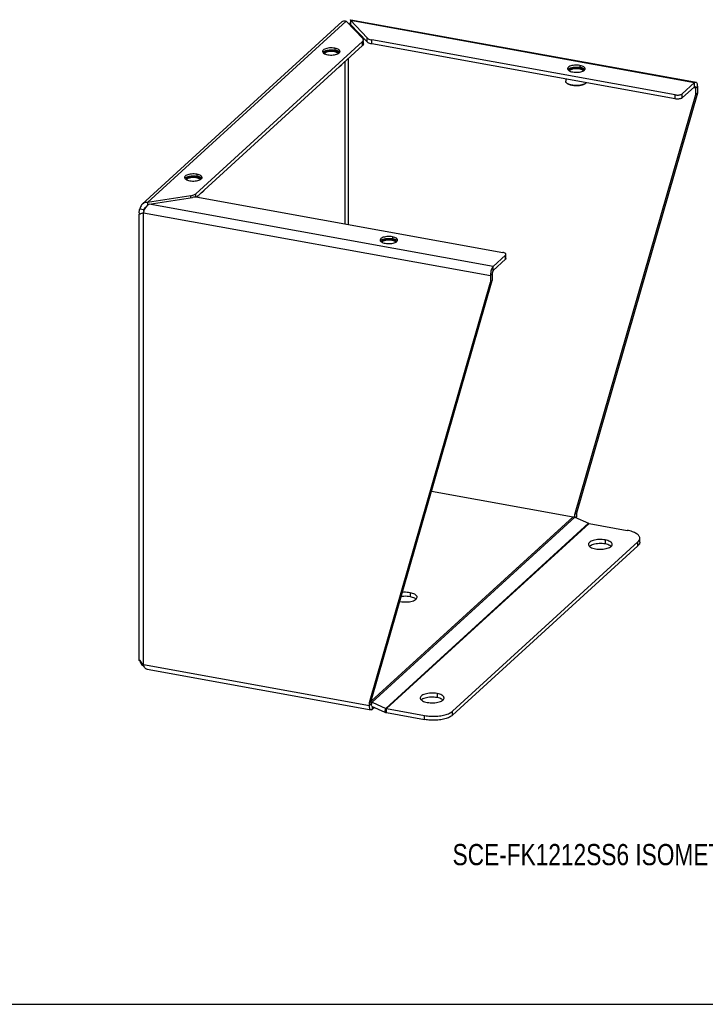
# Model space of a CAD drawing. Header units: inches. Extents: x 0 to 64.7, y 0 to 50.
# Tile 2 of 3: x 32.4 to 48.5, y 0 to 23.2. Entities that reach past the tile are written whole.
import ezdxf

# ---------------------------------------------------------------- set-up
doc = ezdxf.new("R2010")
doc.units = ezdxf.units.IN
doc.header["$LTSCALE"] = 3.558824
doc.header["$MEASUREMENT"] = 0
doc.layers.get('0').update_dxf_attribs({"linetype": 'CONTINUOUS'})
doc.layers.add('DIMENSIONS', color=7, linetype='CONTINUOUS')
doc.styles.get("Standard").update_dxf_attribs({"font": 'txt', "width": 0.8})

msp = doc.modelspace()

# ---------------------------------------------------------------- linework, layer by layer
at = {"color": 3, "linetype": 'Continuous'}
for p, q in [((40.164, 23.221), (48.271, 21.753)), ((35.242, 18.867), (39.958, 23.176)), ((35.371, 18.911), (40.054, 23.19)), ((40.054, 23.19), (40.444, 22.777)), ((40.125, 23.115), (40.132, 23.118)), ((40.545, 22.793), (40.155, 23.206)), ((40.155, 23.206), (48.268, 21.736)), ((40.44, 22.708), (36.508, 19.117)), ((47.814, 21.447), (40.66, 22.743)), ((39.508, 22.441), (39.522, 22.429)), ((39.522, 22.429), (39.541, 22.419)), ((39.831, 22.406), (39.855, 22.415)), ((39.855, 22.415), (39.874, 22.426)), ((39.874, 22.426), (39.89, 22.437)), ((39.89, 22.437), (39.901, 22.45)), ((45.289, 22.035), (45.303, 22.023)), ((45.303, 22.023), (45.321, 22.012)), ((45.612, 21.999), (45.635, 22.008)), ((45.635, 22.008), (45.655, 22.019)), ((45.655, 22.019), (45.67, 22.03)), ((45.67, 22.03), (45.681, 22.043)), ((47.979, 21.473), (48.268, 21.736)), ((48.297, 21.748), (48.298, 21.748)), ((48.335, 21.646), (48.335, 21.487)), ((48.335, 21.487), (45.482, 11.58)), ((36.255, 19.469), (36.268, 19.457)), ((36.268, 19.457), (36.287, 19.446)), ((36.577, 19.434), (36.601, 19.443)), ((36.601, 19.443), (36.62, 19.453)), ((36.62, 19.453), (36.636, 19.465)), ((36.636, 19.465), (36.647, 19.477)), ((36.386, 19.07), (35.371, 18.911)), ((35.409, 18.87), (36.425, 19.029)), ((43.522, 17.401), (35.409, 18.87)), ((36.593, 19.027), (43.747, 17.732)), ((35.173, 8.113), (35.173, 18.631)), ((35.222, 18.648), (35.205, 18.641)), ((35.272, 8.011), (35.272, 18.669)), ((35.272, 18.669), (43.454, 17.187)), ((40.866, 17.994), (40.88, 17.982)), ((40.88, 17.982), (40.898, 17.971)), ((41.188, 17.958), (41.212, 17.968)), ((41.212, 17.968), (41.232, 17.978)), ((41.232, 17.978), (41.247, 17.99)), ((41.247, 17.99), (41.258, 18.002)), ((43.81, 17.665), (43.522, 17.401)), ((43.454, 17.187), (43.454, 17.028)), ((40.601, 7.121), (43.454, 17.028)), ((42.068, 12.105), (45.408, 11.5)), ((40.643, 7.148), (45.408, 11.5)), ((40.668, 7.122), (45.447, 11.488)), ((45.447, 11.488), (45.766, 11.345)), ((45.482, 11.58), (45.482, 11.505)), ((40.987, 6.979), (45.766, 11.345)), ((41.001, 6.974), (45.78, 11.34)), ((45.78, 11.34), (46.681, 11.177)), ((46.935, 10.909), (46.948, 10.922)), ((42.562, 6.914), (46.935, 10.909)), ((41.318, 9.5), (41.33, 9.498)), ((35.188, 8.1), (35.193, 8.079)), ((35.272, 8.011), (40.601, 7.046)), ((35.36, 7.9), (40.639, 6.944)), ((40.601, 7.046), (40.601, 7.121)), ((40.668, 7.122), (40.987, 6.979)), ((40.719, 7.001), (40.669, 6.955)), ((41.001, 6.974), (41.902, 6.811))]:
    msp.add_line(p, q, dxfattribs=at)
at = {"color": 7, "linetype": 'Continuous'}
for p, q in [((40.135, 23.122), (40.128, 23.112)), ((40.153, 23.165), (40.15, 23.156)), ((40.155, 23.206), (40.155, 23.111)), ((40.545, 22.698), (40.155, 23.111)), ((40.188, 23.075), (40.157, 23.081)), ((40.545, 22.698), (40.545, 22.793)), ((40.44, 22.613), (36.522, 19.034)), ((39.785, 22.548), (39.785, 22.502)), ((40.44, 22.613), (40.44, 22.708)), ((40.459, 22.65), (40.459, 22.708)), ((40.66, 22.648), (40.66, 22.743)), ((47.814, 21.352), (40.66, 22.648)), ((40.111, 18.39), (40.111, 22.313)), ((39.916, 22.123), (39.925, 22.13)), ((39.925, 22.13), (39.922, 22.128)), ((40.028, 18.405), (40.028, 22.238)), ((45.566, 22.141), (45.566, 22.095)), ((45.232, 21.82), (45.232, 21.769)), ((45.267, 21.716), (45.258, 21.723)), ((45.697, 21.716), (45.705, 21.723)), ((45.705, 21.723), (45.703, 21.721)), ((47.979, 21.378), (48.268, 21.641)), ((48.293, 21.608), (48.241, 21.617)), ((48.268, 21.641), (48.268, 21.736)), ((48.292, 21.618), (48.293, 21.608)), ((48.293, 21.608), (48.335, 21.646)), ((48.293, 21.608), (48.293, 21.449)), ((48.293, 21.449), (45.44, 11.541)), ((47.814, 21.352), (47.814, 21.447)), ((47.979, 21.378), (47.979, 21.473)), ((48.335, 21.487), (48.293, 21.449)), ((36.531, 19.576), (36.531, 19.53)), ((36.386, 19.023), (36.386, 19.07)), ((36.508, 19.035), (36.508, 19.117)), ((36.662, 19.15), (36.671, 19.158)), ((36.671, 19.158), (36.668, 19.155)), ((35.371, 18.911), (35.371, 18.843)), ((35.188, 18.758), (35.283, 18.741)), ((35.278, 18.71), (35.28, 18.726)), ((35.28, 18.726), (35.283, 18.741)), ((35.317, 18.773), (35.283, 18.741)), ((41.142, 18.1), (41.142, 18.055)), ((43.81, 17.57), (43.81, 17.665)), ((43.821, 17.59), (43.821, 17.665)), ((43.81, 17.57), (43.522, 17.306)), ((43.497, 17.226), (43.454, 17.187)), ((43.497, 17.226), (43.497, 17.067)), ((43.522, 17.306), (43.522, 17.401)), ((40.643, 7.159), (43.497, 17.067)), ((43.454, 17.028), (43.497, 17.067)), ((45.482, 11.58), (45.44, 11.541)), ((45.44, 11.541), (45.44, 11.491)), ((45.458, 11.483), (45.482, 11.505)), ((46.161, 10.951), (46.161, 10.856)), ((46.978, 10.896), (46.978, 10.991)), ((42.562, 6.819), (46.935, 10.814)), ((46.935, 10.814), (46.935, 10.909)), ((41.559, 9.707), (41.559, 9.612)), ((35.196, 8.099), (35.188, 8.1)), ((42.195, 7.329), (42.195, 7.234)), ((40.601, 7.121), (40.643, 7.159)), ((40.643, 7.084), (40.601, 7.046)), ((40.643, 7.084), (40.643, 7.159)), ((40.644, 7.073), (40.643, 7.084)), ((40.649, 7.055), (40.668, 7.122)), ((40.651, 7.031), (40.962, 6.892)), ((40.669, 7.023), (40.669, 6.955)), ((40.962, 6.892), (40.987, 6.979)), ((41.001, 6.879), (41.001, 6.974)), ((41.001, 6.879), (41.902, 6.716)), ((41.902, 6.716), (41.902, 6.811)), ((42.562, 6.819), (42.562, 6.914)), ((0, 0), (64.706, 0))]:
    msp.add_line(p, q, dxfattribs=at)
at = {"color": 3, "linetype": 'Continuous'}
for points in [[(40.155, 23.206), (40.158, 23.215), (40.162, 23.22), (40.164, 23.221)], [(39.958, 23.176), (39.962, 23.179), (39.977, 23.188), (39.994, 23.194), (40.013, 23.197), (40.033, 23.195), (40.054, 23.19)], [(40.459, 22.745), (40.457, 22.754), (40.453, 22.766), (40.444, 22.777)], [(40.545, 22.793), (40.557, 22.782), (40.572, 22.772), (40.59, 22.763), (40.611, 22.755), (40.635, 22.748), (40.66, 22.743)], [(39.785, 22.548), (39.754, 22.553), (39.723, 22.555), (39.69, 22.555), (39.658, 22.554), (39.627, 22.55), (39.598, 22.544), (39.571, 22.537), (39.548, 22.528), (39.528, 22.517), (39.513, 22.506), (39.502, 22.493), (39.496, 22.48), (39.495, 22.471)], [(39.908, 22.471), (39.907, 22.476), (39.903, 22.489), (39.894, 22.501), (39.88, 22.513), (39.862, 22.524), (39.839, 22.534), (39.814, 22.542), (39.785, 22.548)], [(40.44, 22.708), (40.45, 22.72), (40.456, 22.731), (40.458, 22.742), (40.459, 22.745)], [(39.495, 22.471), (39.495, 22.467), (39.499, 22.454), (39.508, 22.441)], [(39.541, 22.419), (39.563, 22.409), (39.588, 22.401), (39.617, 22.395)], [(39.617, 22.395), (39.648, 22.39), (39.68, 22.388), (39.712, 22.388), (39.744, 22.389), (39.775, 22.393), (39.804, 22.399), (39.831, 22.406)], [(39.901, 22.45), (39.907, 22.463), (39.908, 22.471)], [(45.566, 22.141), (45.535, 22.146), (45.503, 22.148), (45.471, 22.148), (45.439, 22.147), (45.408, 22.143), (45.378, 22.137), (45.352, 22.13), (45.328, 22.121), (45.308, 22.11), (45.293, 22.099), (45.282, 22.086), (45.276, 22.073), (45.275, 22.065)], [(45.275, 22.065), (45.275, 22.06), (45.28, 22.047), (45.289, 22.035)], [(45.688, 22.065), (45.688, 22.069), (45.684, 22.082), (45.674, 22.095), (45.66, 22.107), (45.642, 22.117), (45.62, 22.127), (45.594, 22.135), (45.566, 22.141)], [(45.681, 22.043), (45.687, 22.056), (45.688, 22.065)], [(45.321, 22.012), (45.343, 22.002), (45.369, 21.994), (45.398, 21.988)], [(45.398, 21.988), (45.429, 21.983), (45.46, 21.981), (45.492, 21.981), (45.525, 21.982), (45.556, 21.986), (45.585, 21.992), (45.612, 21.999)], [(48.268, 21.736), (48.278, 21.744), (48.288, 21.748), (48.297, 21.748)], [(48.298, 21.748), (48.307, 21.744), (48.315, 21.736), (48.322, 21.724), (48.328, 21.708), (48.332, 21.69), (48.334, 21.67), (48.335, 21.646)], [(47.814, 21.447), (47.833, 21.445), (47.852, 21.443), (47.872, 21.443), (47.891, 21.444), (47.91, 21.446), (47.928, 21.45), (47.944, 21.454), (47.958, 21.46), (47.97, 21.466), (47.979, 21.473)], [(36.531, 19.576), (36.5, 19.58), (36.469, 19.582), (36.436, 19.583), (36.404, 19.581), (36.373, 19.577), (36.344, 19.572), (36.317, 19.564), (36.294, 19.555), (36.274, 19.545), (36.259, 19.533), (36.248, 19.521), (36.242, 19.508), (36.241, 19.499)], [(36.654, 19.499), (36.653, 19.503), (36.649, 19.516), (36.64, 19.529), (36.626, 19.541), (36.608, 19.552), (36.585, 19.561), (36.56, 19.569), (36.531, 19.576)], [(36.241, 19.499), (36.241, 19.494), (36.245, 19.481), (36.255, 19.469)], [(36.287, 19.446), (36.309, 19.436), (36.334, 19.428), (36.363, 19.422)], [(36.363, 19.422), (36.394, 19.418), (36.426, 19.415), (36.458, 19.415), (36.49, 19.417), (36.521, 19.42), (36.551, 19.426), (36.577, 19.434)], [(36.647, 19.477), (36.653, 19.49), (36.654, 19.499)], [(36.386, 19.07), (36.412, 19.075), (36.437, 19.081), (36.459, 19.089), (36.478, 19.097), (36.495, 19.107), (36.508, 19.117)], [(35.242, 18.867), (35.229, 18.854), (35.214, 18.833), (35.201, 18.81), (35.193, 18.785), (35.188, 18.758)], [(35.371, 18.911), (35.344, 18.911), (35.318, 18.907), (35.292, 18.899), (35.269, 18.887), (35.248, 18.872), (35.242, 18.867)], [(35.289, 18.717), (35.3, 18.741), (35.313, 18.765), (35.327, 18.788), (35.342, 18.81), (35.358, 18.83), (35.374, 18.846), (35.392, 18.86), (35.409, 18.87)], [(36.593, 19.027), (36.566, 19.031), (36.538, 19.034), (36.509, 19.035), (36.481, 19.034), (36.452, 19.032), (36.425, 19.029)], [(35.173, 18.691), (35.173, 18.695), (35.175, 18.716), (35.18, 18.738), (35.188, 18.758)], [(35.184, 18.631), (35.178, 18.652), (35.174, 18.674), (35.173, 18.691)], [(35.205, 18.641), (35.193, 18.636), (35.184, 18.631)], [(35.272, 18.669), (35.253, 18.661), (35.235, 18.653), (35.222, 18.648)], [(35.272, 18.669), (35.28, 18.692), (35.289, 18.717)], [(41.142, 18.1), (41.111, 18.105), (41.08, 18.107), (41.048, 18.108), (41.015, 18.106), (40.984, 18.102), (40.955, 18.096), (40.928, 18.089), (40.905, 18.08), (40.885, 18.069), (40.87, 18.058), (40.859, 18.045), (40.853, 18.033), (40.852, 18.024)], [(40.852, 18.024), (40.852, 18.019), (40.856, 18.006), (40.866, 17.994)], [(40.898, 17.971), (40.92, 17.961), (40.946, 17.953), (40.974, 17.947)], [(40.974, 17.947), (41.005, 17.943), (41.037, 17.94), (41.069, 17.94), (41.101, 17.942), (41.132, 17.945), (41.162, 17.951), (41.188, 17.958)], [(41.265, 18.024), (41.265, 18.028), (41.26, 18.041), (41.251, 18.054), (41.237, 18.066), (41.219, 18.077), (41.197, 18.086), (41.171, 18.094), (41.142, 18.1)], [(41.258, 18.002), (41.264, 18.015), (41.265, 18.024)], [(43.818, 17.696), (43.813, 17.703), (43.804, 17.711), (43.793, 17.717), (43.78, 17.723), (43.764, 17.728), (43.747, 17.732)], [(43.81, 17.665), (43.817, 17.672), (43.82, 17.68), (43.821, 17.685)], [(43.821, 17.685), (43.821, 17.688), (43.818, 17.696)], [(43.482, 17.336), (43.474, 17.313), (43.467, 17.288), (43.462, 17.263), (43.458, 17.237), (43.455, 17.212), (43.454, 17.187)], [(43.522, 17.401), (43.511, 17.389), (43.501, 17.375), (43.491, 17.357), (43.482, 17.336)], [(45.408, 11.5), (45.414, 11.499), (45.421, 11.497), (45.427, 11.495), (45.434, 11.493), (45.44, 11.491), (45.447, 11.488)], [(45.482, 11.505), (45.481, 11.48), (45.481, 11.473)], [(45.766, 11.345), (45.768, 11.344), (45.771, 11.343), (45.773, 11.342), (45.775, 11.341), (45.778, 11.341), (45.78, 11.34)], [(46.978, 10.991), (46.978, 10.993), (46.976, 11.008), (46.972, 11.022), (46.966, 11.036), (46.956, 11.05), (46.945, 11.064), (46.931, 11.077), (46.915, 11.09), (46.896, 11.103), (46.875, 11.115), (46.853, 11.126), (46.828, 11.136), (46.802, 11.146), (46.774, 11.155), (46.744, 11.163), (46.714, 11.171), (46.681, 11.177)], [(46.161, 10.951), (46.126, 10.957), (46.09, 10.96), (46.054, 10.961), (46.017, 10.961), (45.981, 10.958), (45.946, 10.954), (45.912, 10.947), (45.881, 10.939), (45.853, 10.93), (45.828, 10.919), (45.807, 10.907), (45.789, 10.893), (45.777, 10.879), (45.769, 10.865), (45.765, 10.85), (45.765, 10.847)], [(46.328, 10.847), (46.326, 10.859), (46.32, 10.874), (46.309, 10.888), (46.293, 10.901), (46.274, 10.914), (46.25, 10.926), (46.223, 10.936), (46.194, 10.944), (46.161, 10.951)], [(46.948, 10.922), (46.959, 10.936), (46.968, 10.95), (46.974, 10.964), (46.977, 10.979), (46.978, 10.991)], [(45.765, 10.847), (45.767, 10.835), (45.773, 10.82), (45.784, 10.806), (45.799, 10.792), (45.819, 10.78), (45.842, 10.768), (45.869, 10.758), (45.899, 10.749), (45.932, 10.742)], [(45.932, 10.742), (45.967, 10.737), (46.002, 10.734), (46.039, 10.732), (46.076, 10.733), (46.112, 10.736), (46.147, 10.74), (46.181, 10.746), (46.212, 10.754), (46.24, 10.764), (46.265, 10.775), (46.286, 10.787), (46.303, 10.8), (46.316, 10.814), (46.324, 10.829), (46.327, 10.844), (46.328, 10.847)], [(41.33, 9.498), (41.365, 9.493), (41.4, 9.489), (41.437, 9.488), (41.474, 9.489), (41.51, 9.491), (41.545, 9.495), (41.578, 9.502), (41.61, 9.51), (41.638, 9.519), (41.663, 9.53), (41.684, 9.543), (41.701, 9.556), (41.714, 9.57), (41.722, 9.584), (41.725, 9.599), (41.725, 9.602)], [(41.559, 9.707), (41.524, 9.712), (41.488, 9.715), (41.452, 9.717), (41.415, 9.716), (41.379, 9.714)], [(41.725, 9.602), (41.724, 9.614), (41.718, 9.629), (41.707, 9.643), (41.691, 9.657), (41.672, 9.67), (41.648, 9.681), (41.621, 9.691), (41.591, 9.7), (41.559, 9.707)], [(35.173, 8.113), (35.174, 8.116), (35.178, 8.119), (35.184, 8.124)], [(35.188, 8.1), (35.18, 8.104), (35.175, 8.108), (35.173, 8.112), (35.173, 8.113)], [(35.184, 8.124), (35.193, 8.103), (35.205, 8.083)], [(35.193, 8.079), (35.201, 8.057), (35.214, 8.037), (35.229, 8.017)], [(35.205, 8.083), (35.219, 8.064), (35.235, 8.045), (35.253, 8.027), (35.272, 8.011)], [(35.229, 8.017), (35.248, 7.999), (35.269, 7.983), (35.285, 7.973)], [(35.36, 7.9), (35.358, 7.9), (35.342, 7.906), (35.327, 7.915), (35.313, 7.928), (35.3, 7.945), (35.289, 7.964), (35.28, 7.986), (35.272, 8.011)], [(42.195, 7.329), (42.16, 7.334), (42.125, 7.337), (42.088, 7.338), (42.051, 7.338), (42.015, 7.335), (41.98, 7.331), (41.946, 7.325), (41.915, 7.317), (41.887, 7.307), (41.862, 7.296), (41.841, 7.284), (41.824, 7.271), (41.811, 7.256), (41.803, 7.242), (41.8, 7.227), (41.799, 7.224)], [(41.799, 7.224), (41.801, 7.212), (41.807, 7.197), (41.818, 7.183), (41.834, 7.169), (41.853, 7.157), (41.877, 7.145), (41.904, 7.135), (41.933, 7.127), (41.966, 7.12)], [(41.966, 7.12), (42.001, 7.114), (42.037, 7.111), (42.073, 7.11), (42.11, 7.11), (42.146, 7.113), (42.181, 7.117), (42.215, 7.123), (42.246, 7.131), (42.274, 7.141), (42.299, 7.152), (42.32, 7.164), (42.338, 7.177), (42.35, 7.192), (42.358, 7.206), (42.362, 7.221), (42.362, 7.224)], [(42.362, 7.224), (42.36, 7.236), (42.354, 7.251), (42.343, 7.265), (42.328, 7.279), (42.308, 7.291), (42.285, 7.303), (42.258, 7.313), (42.228, 7.321), (42.195, 7.329)], [(40.639, 6.944), (40.638, 6.944), (40.629, 6.948), (40.621, 6.956), (40.614, 6.968), (40.609, 6.983), (40.605, 7.002), (40.602, 7.022), (40.601, 7.046)], [(40.643, 7.131), (40.648, 7.129), (40.655, 7.127), (40.661, 7.125), (40.668, 7.122)], [(40.987, 6.979), (40.989, 6.978), (40.991, 6.977), (40.994, 6.976), (40.996, 6.975), (40.999, 6.975), (41.001, 6.974)], [(40.669, 6.955), (40.658, 6.948), (40.648, 6.944), (40.639, 6.944)], [(41.902, 6.811), (41.936, 6.806), (41.969, 6.801), (42.004, 6.798), (42.039, 6.795), (42.075, 6.794), (42.11, 6.794), (42.146, 6.794), (42.181, 6.796), (42.217, 6.799), (42.251, 6.802), (42.285, 6.807), (42.318, 6.813), (42.349, 6.819), (42.38, 6.827), (42.409, 6.835), (42.437, 6.844), (42.463, 6.854), (42.487, 6.865), (42.509, 6.877), (42.529, 6.889), (42.547, 6.901), (42.562, 6.914)]]:
    msp.add_lwpolyline(points, dxfattribs=at)
at = {"color": 7, "linetype": 'Continuous'}
for points in [[(40.146, 23.119), (40.145, 23.119), (40.142, 23.118), (40.138, 23.117), (40.134, 23.113), (40.13, 23.11)], [(40.15, 23.156), (40.146, 23.146), (40.141, 23.134), (40.135, 23.122)], [(40.155, 23.111), (40.152, 23.115), (40.149, 23.117), (40.146, 23.119)], [(40.459, 22.65), (40.458, 22.647), (40.456, 22.636), (40.45, 22.624), (40.44, 22.613)], [(40.66, 22.648), (40.635, 22.653), (40.611, 22.66), (40.59, 22.668), (40.572, 22.677), (40.557, 22.687), (40.545, 22.698)], [(39.504, 22.45), (39.508, 22.455), (39.513, 22.46), (39.519, 22.465)], [(39.519, 22.465), (39.525, 22.469), (39.532, 22.474), (39.54, 22.478), (39.548, 22.482), (39.557, 22.486), (39.567, 22.489), (39.577, 22.492), (39.587, 22.496), (39.598, 22.498), (39.61, 22.501), (39.621, 22.503), (39.633, 22.505), (39.646, 22.506), (39.658, 22.508), (39.671, 22.509), (39.684, 22.509), (39.697, 22.509), (39.71, 22.509), (39.723, 22.509), (39.736, 22.508), (39.748, 22.507), (39.761, 22.506), (39.773, 22.504), (39.785, 22.502)], [(39.536, 22.422), (39.535, 22.424), (39.535, 22.429), (39.536, 22.434), (39.538, 22.439), (39.541, 22.444), (39.545, 22.448), (39.55, 22.453), (39.555, 22.458), (39.561, 22.462), (39.568, 22.466), (39.576, 22.47), (39.585, 22.474), (39.594, 22.477), (39.604, 22.48), (39.614, 22.483), (39.625, 22.486), (39.636, 22.488), (39.648, 22.49), (39.66, 22.491), (39.672, 22.492), (39.684, 22.493), (39.697, 22.493), (39.709, 22.493), (39.722, 22.493), (39.734, 22.492), (39.746, 22.491), (39.757, 22.489), (39.769, 22.487)], [(39.545, 22.417), (39.545, 22.419), (39.546, 22.424), (39.548, 22.429), (39.551, 22.433), (39.554, 22.438), (39.559, 22.442), (39.564, 22.447), (39.57, 22.451), (39.576, 22.455), (39.584, 22.458), (39.592, 22.462), (39.6, 22.465), (39.61, 22.468), (39.619, 22.471), (39.629, 22.473), (39.64, 22.475), (39.651, 22.477), (39.662, 22.478), (39.674, 22.479), (39.685, 22.48), (39.697, 22.48), (39.709, 22.48), (39.72, 22.48), (39.732, 22.479), (39.743, 22.478), (39.754, 22.476), (39.765, 22.475)], [(39.765, 22.475), (39.775, 22.473), (39.785, 22.47), (39.794, 22.467), (39.803, 22.465)], [(39.769, 22.487), (39.78, 22.485), (39.79, 22.483), (39.8, 22.48)], [(39.886, 22.463), (39.88, 22.468), (39.873, 22.472), (39.865, 22.476), (39.857, 22.48), (39.848, 22.484), (39.839, 22.488), (39.829, 22.491), (39.819, 22.495), (39.808, 22.497), (39.797, 22.5), (39.785, 22.502)], [(39.8, 22.48), (39.81, 22.477), (39.819, 22.473), (39.827, 22.47), (39.835, 22.466), (39.842, 22.461), (39.848, 22.457), (39.854, 22.452), (39.858, 22.448), (39.862, 22.443), (39.864, 22.438), (39.866, 22.433), (39.867, 22.428), (39.867, 22.423), (39.867, 22.422)], [(39.803, 22.465), (39.812, 22.461), (39.82, 22.458), (39.827, 22.454), (39.834, 22.45), (39.84, 22.446), (39.845, 22.442), (39.849, 22.437), (39.852, 22.433), (39.855, 22.428), (39.856, 22.423), (39.857, 22.419), (39.857, 22.417)], [(39.899, 22.448), (39.896, 22.453), (39.891, 22.458), (39.886, 22.463)], [(39.916, 22.123), (39.913, 22.121), (39.905, 22.115), (39.896, 22.109), (39.886, 22.104), (39.878, 22.1)], [(39.922, 22.128), (39.914, 22.122), (39.904, 22.116), (39.894, 22.11), (39.884, 22.106)], [(39.95, 22.166), (39.949, 22.161), (39.945, 22.154), (39.941, 22.147), (39.936, 22.14), (39.93, 22.134), (39.925, 22.13)], [(45.299, 22.058), (45.305, 22.062), (45.312, 22.067), (45.32, 22.071), (45.329, 22.075), (45.338, 22.079), (45.347, 22.082), (45.357, 22.086), (45.368, 22.089), (45.379, 22.092), (45.39, 22.094), (45.402, 22.096), (45.414, 22.098), (45.426, 22.1), (45.439, 22.101), (45.452, 22.102), (45.464, 22.102), (45.477, 22.103), (45.49, 22.103), (45.503, 22.102), (45.516, 22.102), (45.529, 22.101), (45.541, 22.099), (45.553, 22.097), (45.565, 22.095)], [(45.316, 22.015), (45.316, 22.017), (45.316, 22.022), (45.317, 22.027), (45.319, 22.032), (45.322, 22.037), (45.325, 22.042), (45.33, 22.046), (45.335, 22.051), (45.342, 22.055), (45.349, 22.059), (45.357, 22.063), (45.365, 22.067), (45.374, 22.07), (45.384, 22.074), (45.395, 22.076), (45.405, 22.079), (45.417, 22.081), (45.428, 22.083), (45.44, 22.084), (45.452, 22.085), (45.465, 22.086), (45.477, 22.086), (45.49, 22.086), (45.502, 22.086), (45.514, 22.085), (45.526, 22.084), (45.538, 22.082), (45.549, 22.081)], [(45.326, 22.01), (45.326, 22.013), (45.327, 22.017), (45.329, 22.022), (45.331, 22.027), (45.335, 22.031), (45.339, 22.036), (45.344, 22.04), (45.35, 22.044), (45.357, 22.048), (45.364, 22.052), (45.372, 22.055), (45.381, 22.058), (45.39, 22.061), (45.4, 22.064), (45.41, 22.066), (45.421, 22.068), (45.431, 22.07), (45.443, 22.071), (45.454, 22.072), (45.466, 22.073), (45.477, 22.073), (45.489, 22.073), (45.501, 22.073), (45.512, 22.072), (45.524, 22.071), (45.535, 22.069), (45.545, 22.068)], [(45.545, 22.068), (45.555, 22.066), (45.565, 22.063), (45.575, 22.061), (45.584, 22.058)], [(45.549, 22.081), (45.56, 22.078), (45.571, 22.076), (45.581, 22.073)], [(45.666, 22.056), (45.66, 22.061), (45.653, 22.065), (45.646, 22.07), (45.638, 22.074), (45.629, 22.078), (45.619, 22.081), (45.61, 22.085), (45.599, 22.088), (45.588, 22.091), (45.577, 22.093), (45.565, 22.095)], [(45.581, 22.073), (45.59, 22.07), (45.599, 22.066), (45.608, 22.063), (45.616, 22.059), (45.623, 22.055), (45.629, 22.05), (45.634, 22.046), (45.639, 22.041), (45.642, 22.036), (45.645, 22.031), (45.647, 22.026), (45.648, 22.021), (45.647, 22.016), (45.647, 22.015)], [(45.284, 22.043), (45.289, 22.048), (45.293, 22.053), (45.299, 22.058)], [(45.584, 22.058), (45.592, 22.054), (45.6, 22.051), (45.608, 22.047), (45.614, 22.043), (45.62, 22.039), (45.625, 22.035), (45.629, 22.03), (45.633, 22.026), (45.635, 22.021), (45.637, 22.017), (45.638, 22.012), (45.638, 22.01)], [(45.68, 22.042), (45.676, 22.046), (45.672, 22.051), (45.666, 22.056)], [(45.258, 21.723), (45.252, 21.729), (45.245, 21.735), (45.24, 21.742), (45.236, 21.749), (45.234, 21.756), (45.232, 21.762), (45.232, 21.769)], [(45.267, 21.716), (45.259, 21.722), (45.258, 21.723)], [(45.384, 21.67), (45.37, 21.673), (45.356, 21.676), (45.342, 21.68), (45.329, 21.684), (45.317, 21.689), (45.305, 21.693), (45.295, 21.698), (45.285, 21.704), (45.276, 21.709), (45.268, 21.715), (45.267, 21.716)], [(45.38, 21.676), (45.365, 21.679), (45.35, 21.682), (45.336, 21.686), (45.323, 21.69), (45.31, 21.695), (45.298, 21.7), (45.287, 21.705), (45.276, 21.711), (45.267, 21.716)], [(45.703, 21.721), (45.694, 21.715), (45.684, 21.709), (45.674, 21.704), (45.663, 21.698), (45.65, 21.694), (45.637, 21.689), (45.624, 21.685), (45.609, 21.681), (45.594, 21.678), (45.579, 21.675), (45.563, 21.672), (45.546, 21.67), (45.53, 21.669), (45.513, 21.668), (45.496, 21.667), (45.479, 21.667), (45.461, 21.667), (45.445, 21.668), (45.428, 21.669), (45.411, 21.671), (45.395, 21.673), (45.38, 21.676)], [(45.697, 21.716), (45.694, 21.714), (45.686, 21.708), (45.676, 21.702), (45.666, 21.697), (45.655, 21.692), (45.644, 21.687), (45.631, 21.683), (45.618, 21.679), (45.604, 21.676), (45.59, 21.672), (45.575, 21.67), (45.559, 21.667), (45.544, 21.665), (45.528, 21.664), (45.511, 21.663), (45.495, 21.662), (45.479, 21.662), (45.462, 21.662), (45.446, 21.663), (45.43, 21.664), (45.414, 21.666), (45.399, 21.668), (45.384, 21.67)], [(45.715, 21.733), (45.71, 21.727), (45.705, 21.723)], [(48.268, 21.641), (48.273, 21.645), (48.277, 21.646), (48.279, 21.646)], [(48.279, 21.646), (48.282, 21.645), (48.285, 21.641), (48.289, 21.635), (48.291, 21.628), (48.292, 21.618)], [(47.979, 21.378), (47.97, 21.371), (47.958, 21.365), (47.944, 21.359), (47.928, 21.355), (47.91, 21.351), (47.891, 21.349), (47.872, 21.348), (47.852, 21.348), (47.833, 21.35), (47.814, 21.352)], [(36.265, 19.492), (36.271, 19.497), (36.278, 19.501), (36.286, 19.505), (36.294, 19.509), (36.303, 19.513), (36.313, 19.517), (36.323, 19.52), (36.333, 19.523), (36.344, 19.526), (36.356, 19.528), (36.367, 19.53), (36.38, 19.532), (36.392, 19.534), (36.404, 19.535), (36.417, 19.536), (36.43, 19.537), (36.443, 19.537), (36.456, 19.537), (36.469, 19.536), (36.482, 19.536), (36.494, 19.535), (36.507, 19.533), (36.519, 19.532), (36.531, 19.53)], [(36.282, 19.449), (36.281, 19.451), (36.281, 19.456), (36.282, 19.461), (36.284, 19.466), (36.287, 19.471), (36.291, 19.476), (36.296, 19.481), (36.301, 19.485), (36.307, 19.489), (36.314, 19.494), (36.322, 19.498), (36.331, 19.501), (36.34, 19.505), (36.35, 19.508), (36.36, 19.511), (36.371, 19.513), (36.382, 19.515), (36.394, 19.517), (36.406, 19.518), (36.418, 19.52), (36.43, 19.52), (36.443, 19.521), (36.455, 19.521), (36.468, 19.52), (36.48, 19.519), (36.492, 19.518), (36.504, 19.517), (36.515, 19.515)], [(36.291, 19.444), (36.291, 19.447), (36.292, 19.452), (36.294, 19.456), (36.297, 19.461), (36.3, 19.465), (36.305, 19.47), (36.31, 19.474), (36.316, 19.478), (36.322, 19.482), (36.33, 19.486), (36.338, 19.489), (36.347, 19.492), (36.356, 19.495), (36.365, 19.498), (36.376, 19.5), (36.386, 19.502), (36.397, 19.504), (36.408, 19.505), (36.42, 19.506), (36.431, 19.507), (36.443, 19.507), (36.455, 19.507), (36.466, 19.507), (36.478, 19.506), (36.489, 19.505), (36.5, 19.504), (36.511, 19.502)], [(36.515, 19.515), (36.526, 19.513), (36.536, 19.51), (36.546, 19.507)], [(36.632, 19.49), (36.626, 19.495), (36.619, 19.499), (36.611, 19.504), (36.603, 19.508), (36.594, 19.512), (36.585, 19.515), (36.575, 19.519), (36.565, 19.522), (36.554, 19.525), (36.543, 19.527), (36.531, 19.53)], [(36.546, 19.507), (36.556, 19.504), (36.565, 19.501), (36.574, 19.497), (36.581, 19.493), (36.588, 19.489), (36.594, 19.484), (36.6, 19.48), (36.604, 19.475), (36.608, 19.47), (36.611, 19.465), (36.612, 19.46), (36.613, 19.455), (36.613, 19.45), (36.613, 19.449)], [(36.25, 19.477), (36.254, 19.482), (36.259, 19.487), (36.265, 19.492)], [(36.511, 19.502), (36.521, 19.5), (36.531, 19.498), (36.54, 19.495), (36.549, 19.492)], [(36.549, 19.492), (36.558, 19.489), (36.566, 19.485), (36.573, 19.481), (36.58, 19.477), (36.586, 19.473), (36.591, 19.469), (36.595, 19.465), (36.598, 19.46), (36.601, 19.455), (36.602, 19.451), (36.603, 19.446), (36.603, 19.444)], [(36.646, 19.476), (36.642, 19.481), (36.637, 19.486), (36.632, 19.49)], [(36.662, 19.15), (36.659, 19.148), (36.651, 19.142), (36.642, 19.137), (36.632, 19.131), (36.624, 19.128)], [(36.668, 19.155), (36.66, 19.149), (36.65, 19.143), (36.64, 19.138), (36.631, 19.134)], [(36.696, 19.194), (36.695, 19.188), (36.692, 19.181), (36.687, 19.175), (36.682, 19.168), (36.676, 19.161), (36.671, 19.158)], [(35.312, 18.79), (35.306, 18.784), (35.298, 18.775), (35.292, 18.764), (35.286, 18.753), (35.283, 18.741)], [(35.341, 18.808), (35.336, 18.806), (35.325, 18.8), (35.315, 18.793), (35.312, 18.79)], [(40.861, 18.002), (40.865, 18.007), (40.87, 18.012), (40.876, 18.017)], [(40.876, 18.017), (40.882, 18.021), (40.889, 18.026), (40.897, 18.03), (40.905, 18.034), (40.914, 18.038), (40.924, 18.042), (40.934, 18.045), (40.944, 18.048), (40.955, 18.051), (40.967, 18.053), (40.979, 18.055), (40.991, 18.057), (41.003, 18.059), (41.016, 18.06), (41.028, 18.061), (41.041, 18.062), (41.054, 18.062), (41.067, 18.062), (41.08, 18.061), (41.093, 18.061), (41.105, 18.06), (41.118, 18.058), (41.13, 18.057), (41.142, 18.055)], [(40.893, 17.974), (40.892, 17.976), (40.893, 17.981), (40.894, 17.986), (40.895, 17.991), (40.898, 17.996), (40.902, 18.001), (40.907, 18.006), (40.912, 18.01), (40.918, 18.014), (40.926, 18.019), (40.933, 18.023), (40.942, 18.026), (40.951, 18.03), (40.961, 18.033), (40.971, 18.036), (40.982, 18.038), (40.993, 18.04), (41.005, 18.042), (41.017, 18.043), (41.029, 18.045), (41.041, 18.045), (41.054, 18.046), (41.066, 18.046), (41.079, 18.045), (41.091, 18.044), (41.103, 18.043), (41.115, 18.042), (41.126, 18.04)], [(40.902, 17.969), (40.903, 17.972), (40.903, 17.976), (40.905, 17.981), (40.908, 17.986), (40.911, 17.99), (40.916, 17.995), (40.921, 17.999), (40.927, 18.003), (40.934, 18.007), (40.941, 18.011), (40.949, 18.014), (40.958, 18.017), (40.967, 18.02), (40.977, 18.023), (40.987, 18.025), (40.997, 18.027), (41.008, 18.029), (41.019, 18.03), (41.031, 18.031), (41.042, 18.032), (41.054, 18.032), (41.066, 18.032), (41.078, 18.032), (41.089, 18.031), (41.1, 18.03), (41.111, 18.029), (41.122, 18.027)], [(41.122, 18.027), (41.132, 18.025), (41.142, 18.023), (41.151, 18.02), (41.161, 18.017)], [(41.126, 18.04), (41.137, 18.038), (41.147, 18.035), (41.157, 18.032)], [(41.243, 18.015), (41.237, 18.02), (41.23, 18.024), (41.222, 18.029), (41.214, 18.033), (41.206, 18.037), (41.196, 18.04), (41.186, 18.044), (41.176, 18.047), (41.165, 18.05), (41.154, 18.052), (41.142, 18.055)], [(41.157, 18.032), (41.167, 18.029), (41.176, 18.026), (41.185, 18.022), (41.192, 18.018), (41.199, 18.014), (41.206, 18.009), (41.211, 18.005), (41.215, 18), (41.219, 17.995), (41.222, 17.99), (41.223, 17.985), (41.224, 17.98), (41.224, 17.975), (41.224, 17.974)], [(41.161, 18.017), (41.169, 18.014), (41.177, 18.01), (41.184, 18.006), (41.191, 18.002), (41.197, 17.998), (41.202, 17.994), (41.206, 17.99), (41.209, 17.985), (41.212, 17.98), (41.213, 17.976), (41.214, 17.971), (41.214, 17.969)], [(41.257, 18.001), (41.253, 18.006), (41.248, 18.011), (41.243, 18.015)], [(43.821, 17.59), (43.82, 17.585), (43.817, 17.577), (43.81, 17.57)], [(43.522, 17.306), (43.517, 17.3), (43.512, 17.293), (43.508, 17.284), (43.504, 17.273), (43.501, 17.262), (43.499, 17.25), (43.497, 17.238), (43.497, 17.226)], [(46.161, 10.856), (46.126, 10.862), (46.09, 10.865), (46.054, 10.866), (46.017, 10.866), (45.981, 10.863), (45.946, 10.859), (45.912, 10.852), (45.881, 10.844), (45.853, 10.835), (45.828, 10.824), (45.807, 10.812), (45.791, 10.8)], [(46.302, 10.799), (46.293, 10.806), (46.274, 10.819), (46.25, 10.831), (46.223, 10.841), (46.194, 10.849), (46.161, 10.856)], [(46.978, 10.896), (46.977, 10.884), (46.974, 10.869), (46.968, 10.855), (46.959, 10.841), (46.948, 10.827), (46.935, 10.814)], [(41.559, 9.612), (41.524, 9.617), (41.488, 9.62), (41.452, 9.622), (41.415, 9.621), (41.379, 9.619), (41.351, 9.615)], [(41.7, 9.555), (41.691, 9.562), (41.672, 9.575), (41.648, 9.586), (41.621, 9.596), (41.591, 9.605), (41.559, 9.612)], [(42.195, 7.234), (42.16, 7.239), (42.125, 7.242), (42.088, 7.243), (42.051, 7.243), (42.015, 7.24), (41.98, 7.236), (41.946, 7.23), (41.915, 7.222), (41.887, 7.212), (41.862, 7.201), (41.841, 7.189), (41.825, 7.177)], [(42.336, 7.176), (42.328, 7.184), (42.308, 7.196), (42.285, 7.208), (42.258, 7.218), (42.228, 7.226), (42.195, 7.234)], [(40.655, 7.047), (40.651, 7.051), (40.648, 7.057), (40.645, 7.064), (40.644, 7.073)], [(40.962, 6.892), (40.968, 6.889), (40.975, 6.886), (40.981, 6.884), (40.988, 6.882), (40.995, 6.881), (41.001, 6.879)], [(42.562, 6.819), (42.547, 6.806), (42.529, 6.794), (42.509, 6.782), (42.487, 6.77), (42.463, 6.759), (42.437, 6.749), (42.409, 6.74), (42.38, 6.732), (42.349, 6.724), (42.318, 6.718), (42.285, 6.712), (42.251, 6.707), (42.217, 6.704), (42.181, 6.701), (42.146, 6.699), (42.11, 6.698), (42.075, 6.699), (42.039, 6.7), (42.004, 6.703), (41.969, 6.706), (41.936, 6.711), (41.902, 6.716)]]:
    msp.add_lwpolyline(points, dxfattribs=at)

# ---------------------------------------------------------------- texts
at = {"layer": 'DIMENSIONS', "color": 2, "linetype": 'Continuous', "insert": (46.961, 3.781), "char_height": 0.5, "width": 11.2, "attachment_point": 2, "line_spacing_factor": 0.9}
msp.add_mtext('SCE-FK1212SS6 ISOMETRIC VIEW', dxfattribs=at)

doc.saveas('drawing.dxf')
